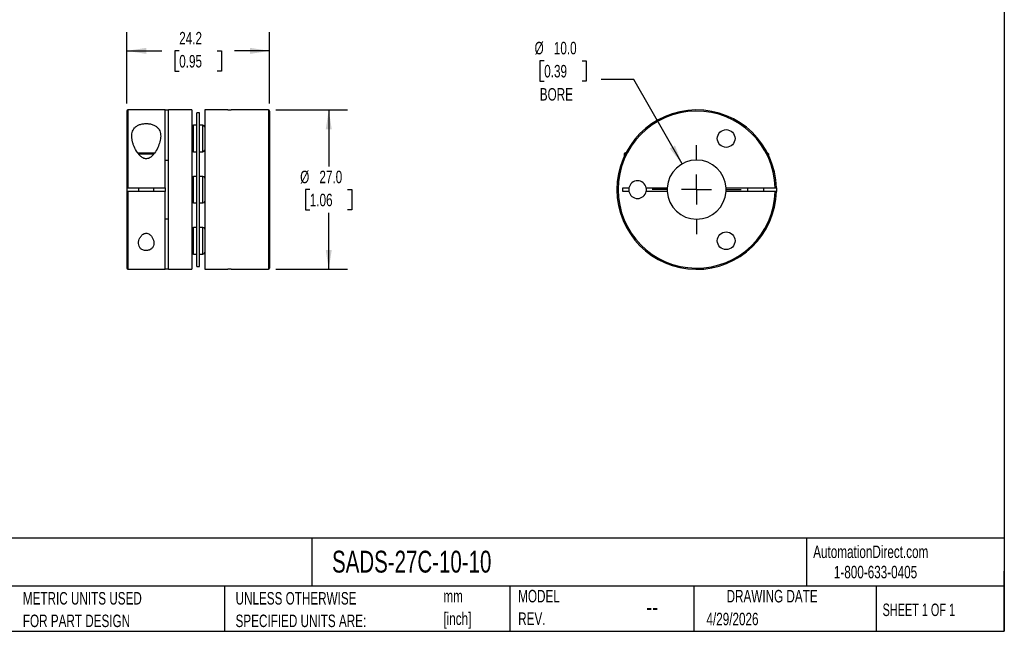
# Model space of a CAD drawing. Header units: millimetres. Extents: x 6 to 273, y 6 to 210.
# Tile 2 of 3: x 106 to 273, y 6 to 110. Entities that reach past the tile are written whole.
import ezdxf

# ---------------------------------------------------------------- set-up
doc = ezdxf.new("R2010")
doc.units = ezdxf.units.MM
doc.linetypes.add('SLD-Center', pattern=[19.05, 15.24, -1.27, 1.27, -1.27])
doc.linetypes.add('SLD-Solid', pattern=[0])
doc.layers.add('CENTER', color=40, linetype='SLD-Center')
doc.layers.add('DIMENSIONS', color=140, linetype='SLD-Solid', lineweight=25)
doc.layers.add('TEXT', color=140, linetype='SLD-Solid', lineweight=25)
doc.styles.add('SLDTEXTSTYLE0', font='TXT', dxfattribs={"width": 0.7})
doc.styles.add('SLDTEXTSTYLE1', font='TXT', dxfattribs={"width": 0.65})
doc.dimstyles.new('SLDDIMSTYLE0', dxfattribs={"dimtxt": 2.158008, "dimasz": 3.302, "dimexe": 0, "dimexo": 0.0625, "dimgap": 0.539502, "dimtad": 0, "dimtih": 1, "dimtoh": 1, "dimdec": 1, "dimrnd": 1e-09, "dimzin": 4, "dimdsep": 46, "dimtxsty": 'SLDTEXTSTYLE0', "dimsah": 1, "dimcen": 0.09, "dimadec": 0, "dimazin": 1, "dimtfac": 1, "dimtdec": 1, "dimtofl": 0, "dimtmove": 0, "dimatfit": 3, "dimfxl": 0, "dimfrac": 2, "dimtolj": 1, "dimtzin": 12, "dimarcsym": 0})
doc.dimstyles.new('SLDDIMSTYLE1', dxfattribs={"dimtxt": 2.158008, "dimasz": 3.302, "dimexe": 0, "dimexo": 0.0625, "dimgap": 0.539502, "dimtad": 0, "dimtih": 1, "dimtoh": 1, "dimdec": 1, "dimrnd": 1e-09, "dimzin": 12, "dimdsep": 46, "dimtxsty": 'SLDTEXTSTYLE0', "dimsah": 1, "dimcen": 0.09, "dimadec": 0, "dimazin": 3, "dimtfac": 1, "dimtdec": 1, "dimtofl": 0, "dimtmove": 0, "dimatfit": 3, "dimfxl": 0, "dimfrac": 2, "dimtolj": 1, "dimtzin": 12, "dimarcsym": 0})
doc.dimstyles.new('SLDDIMSTYLE2', dxfattribs={"dimtxt": 2.158008, "dimasz": 3.302, "dimexe": 0, "dimexo": 0.0625, "dimgap": 0.539502, "dimtad": 0, "dimtih": 1, "dimtoh": 1, "dimdec": 1, "dimrnd": 1e-09, "dimzin": 4, "dimdsep": 46, "dimtxsty": 'SLDTEXTSTYLE0', "dimsah": 1, "dimcen": 0, "dimadec": 0, "dimazin": 1, "dimtfac": 1, "dimtdec": 1, "dimtofl": 0, "dimtmove": 0, "dimatfit": 3, "dimfxl": 0, "dimfrac": 2, "dimtolj": 1, "dimtzin": 12, "dimarcsym": 0})

# ---------------------------------------------------------------- blocks, each defined once
blk = doc.blocks.new('SW_NOTE_0')
at = {"layer": 'TEXT', "color": 0, "char_height": 2.117, "attachment_point": 1, "style": 'SLDTEXTSTYLE0'}
for s, insert in [('mm', (0, 2.73)), ('[inch]', (0, -1.09))]:
    blk.add_mtext(s, dxfattribs=dict(at, insert=insert))
blk = doc.blocks.new('SW_NOTE_0_1')
at = {"layer": 'TEXT', "color": 0, "char_height": 2.1167, "attachment_point": 1, "style": 'SLDTEXTSTYLE0'}
for s, insert in [('UNLESS OTHERWISE', (0, 2.73)), ('SPECIFIED UNITS ARE:', (0, -1.09))]:
    blk.add_mtext(s, dxfattribs=dict(at, insert=insert))
blk = doc.blocks.new('SW_NOTE_0_5')
at = {"layer": 'TEXT', "color": 0, "char_height": 2.1167, "attachment_point": 1, "style": 'SLDTEXTSTYLE0'}
for s, insert in [('METRIC UNITS USED', (0, 2.73)), ('FOR PART DESIGN', (0, -1.09))]:
    blk.add_mtext(s, dxfattribs=dict(at, insert=insert))
blk = doc.blocks.new('SW_NOTE_0_6')
at = {"layer": 'TEXT', "color": 0, "char_height": 2.117, "attachment_point": 1, "style": 'SLDTEXTSTYLE0'}
for s, insert in [('MODEL', (0, 2.73)), ('REV.', (0, -1.09))]:
    blk.add_mtext(s, dxfattribs=dict(at, insert=insert))
blk = doc.blocks.new('_D')
at = {"layer": 'DIMENSIONS'}
for p, q in [((149.71, 94.66), (161.82, 94.66)), ((158.65, 94.66), (158.65, 85.07)), ((155.44, 81.16), (154.72, 81.16)), ((154.72, 81.16), (154.72, 77.73)), ((161.85, 81.16), (162.58, 81.16)), ((162.58, 81.16), (162.58, 77.73)), ((154.72, 77.73), (155.44, 77.73)), ((158.65, 67.66), (158.65, 77.25)), ((162.58, 77.73), (161.85, 77.73)), ((149.71, 67.66), (161.82, 67.66))]:
    blk.add_line(p, q, dxfattribs=at)
for points in [[(158.65, 94.66), (158.14, 91.36), (159.16, 91.36)], [(158.65, 67.66), (159.16, 70.96), (158.14, 70.96)]]:
    blk.add_solid(points, dxfattribs=at)
at = {"layer": 'DIMENSIONS', "char_height": 2.117, "attachment_point": 1, "style": 'SLDTEXTSTYLE0'}
for s, insert in [('%%c', (153.81, 84.37)), ('27.0', (157.07, 84.37)), ('1.06', (155.44, 80.46))]:
    blk.add_mtext(s, dxfattribs=dict(at, insert=insert))
blk = doc.blocks.new('_D_1')
at = {"layer": 'DIMENSIONS'}
for p, q in [((124.44, 95.73), (124.44, 107.84)), ((148.64, 95.73), (148.64, 107.84)), ((124.44, 104.66), (130.41, 104.66)), ((133.33, 104.66), (132.61, 104.66)), ((132.61, 104.66), (132.61, 101.23)), ((139.74, 104.66), (140.47, 104.66)), ((140.47, 104.66), (140.47, 101.23)), ((148.64, 104.66), (142.67, 104.66)), ((132.61, 101.23), (133.33, 101.23)), ((140.47, 101.23), (139.74, 101.23))]:
    blk.add_line(p, q, dxfattribs=at)
for points in [[(124.44, 104.66), (127.74, 104.15), (127.74, 105.17)], [(148.64, 104.66), (145.33, 105.17), (145.33, 104.15)]]:
    blk.add_solid(points, dxfattribs=at)
at = {"layer": 'DIMENSIONS', "char_height": 2.117, "attachment_point": 1, "style": 'SLDTEXTSTYLE0'}
for s, insert in [('24.2', (133.33, 107.87)), ('0.95', (133.33, 103.96))]:
    blk.add_mtext(s, dxfattribs=dict(at, insert=insert))
blk = doc.blocks.new('_D_2')
at = {"layer": 'DIMENSIONS'}
for p, q in [((195.14, 102.98), (194.41, 102.98)), ((194.41, 102.98), (194.41, 99.55)), ((201.55, 102.98), (202.27, 102.98)), ((202.27, 102.98), (202.27, 99.55)), ((194.41, 99.55), (195.14, 99.55)), ((202.27, 99.55), (201.55, 99.55)), ((210.32, 99.84), (204.77, 99.84)), ((218.48, 85.51), (210.32, 99.84))]:
    blk.add_line(p, q, dxfattribs=at)
blk.add_solid([(218.48, 85.51), (217.29, 88.63), (216.41, 88.13)], dxfattribs=at)
at = {"layer": 'DIMENSIONS', "char_height": 2.117, "attachment_point": 1, "style": 'SLDTEXTSTYLE0'}
for s, insert in [('%%c', (193.51, 106.19)), ('10.0', (196.77, 106.19)), ('0.39', (195.14, 102.28)), ('BORE', (194.39, 98.36))]:
    blk.add_mtext(s, dxfattribs=dict(at, insert=insert))
blk = doc.blocks.new('SW_CENTERMARKSYMBOL_0')
at = {"layer": 'CENTER', "color": 0}
for p, q in [((0, 5.08), (0, 7.54)), ((0, 0), (0, 2.54)), ((-5.08, 0), (-7.54, 0)), ((0, 0), (-2.54, 0)), ((0, 0), (0, -2.54)), ((0, 0), (2.54, 0)), ((5.08, 0), (7.54, 0)), ((0, -5.08), (0, -7.54))]:
    blk.add_line(p, q, dxfattribs=at)

msp = doc.modelspace()

# ---------------------------------------------------------------- linework, layer by layer
for p, q in [((124.44, 94.46), (124.44, 81.46)), ((130.94, 94.66), (124.64, 94.66)), ((124.64, 94.66), (124.64, 81.46)), ((130.94, 94.66), (131.54, 94.66)), ((130.94, 81.46), (130.94, 94.66)), ((135.44, 94.66), (131.54, 94.66)), ((131.54, 67.66), (131.54, 94.66)), ((135.44, 94.66), (135.44, 67.66)), ((136.79, 94.16), (136.29, 94.16)), ((136.29, 81.16), (136.29, 94.16)), ((136.79, 81.16), (136.79, 94.16)), ((141.54, 94.66), (137.64, 94.66)), ((137.64, 94.66), (137.64, 67.66)), ((141.54, 94.66), (142.14, 94.66)), ((148.44, 94.66), (142.14, 94.66)), ((148.44, 94.66), (148.44, 67.66)), ((148.64, 94.46), (148.64, 67.86)), ((136.29, 92.07), (135.74, 92.07)), ((135.74, 89.82), (135.74, 92.07)), ((137.34, 92.07), (136.79, 92.07)), ((137.34, 89.82), (137.34, 92.07)), ((135.74, 87.57), (135.74, 89.82)), ((137.34, 87.57), (137.34, 89.82)), ((126.27, 87.41), (129.2, 87.41)), ((126.43, 87.21), (129.06, 87.21)), ((135.74, 87.57), (136.29, 87.57)), ((136.79, 87.57), (137.34, 87.57)), ((208.9, 87.41), (208.7, 87.21)), ((208.7, 87.21), (208.7, 86.83)), ((208.7, 87.21), (208.89, 87.21)), ((208.9, 87.41), (208.99, 87.41)), ((232.92, 87.41), (232.95, 87.41)), ((233.2, 87.16), (232.95, 87.41)), ((233.05, 87.16), (233.2, 87.16)), ((233.2, 86.83), (233.2, 87.16)), ((130.94, 86.16), (131.54, 86.16)), ((136.29, 83.41), (135.74, 83.41)), ((135.74, 81.16), (135.74, 83.41)), ((137.34, 83.41), (136.79, 83.41)), ((137.34, 81.16), (137.34, 83.41)), ((124.44, 81.46), (124.44, 80.86)), ((124.44, 80.86), (124.44, 67.86)), ((124.64, 81.46), (130.94, 81.46)), ((130.94, 80.86), (124.64, 80.86)), ((124.64, 80.86), (124.64, 67.66)), ((126.44, 81.46), (126.44, 80.86)), ((129.04, 80.86), (129.04, 81.46)), ((130.94, 81.46), (130.94, 80.86)), ((130.94, 67.66), (130.94, 80.86)), ((135.74, 78.91), (135.74, 81.16)), ((136.29, 68.16), (136.29, 81.16)), ((136.79, 68.16), (136.79, 81.16)), ((137.34, 78.91), (137.34, 81.16)), ((208.45, 81.46), (209.48, 81.46)), ((208.45, 80.86), (208.45, 81.46)), ((209.48, 80.86), (208.45, 80.86)), ((212.42, 81.46), (215.96, 81.46)), ((215.96, 80.86), (212.42, 80.86)), ((225.94, 81.46), (234.25, 81.46)), ((234.25, 80.86), (225.94, 80.86)), ((229.55, 81.46), (229.55, 80.86)), ((232.35, 80.86), (232.35, 81.46)), ((234.45, 81.46), (234.45, 80.86)), ((135.74, 78.91), (136.29, 78.91)), ((136.79, 78.91), (137.34, 78.91)), ((131.54, 76.16), (130.94, 76.16)), ((136.29, 74.75), (135.74, 74.75)), ((135.74, 72.5), (135.74, 74.75)), ((137.34, 74.75), (136.79, 74.75)), ((137.34, 72.5), (137.34, 74.75)), ((135.74, 70.25), (135.74, 72.5)), ((137.34, 70.25), (137.34, 72.5)), ((135.74, 70.25), (136.29, 70.25)), ((136.79, 70.25), (137.34, 70.25)), ((124.64, 67.66), (130.94, 67.66)), ((131.54, 67.66), (130.94, 67.66)), ((131.54, 67.66), (135.44, 67.66)), ((136.29, 68.16), (136.79, 68.16)), ((137.64, 67.66), (141.54, 67.66)), ((142.14, 67.66), (141.54, 67.66)), ((142.14, 67.66), (148.44, 67.66))]:
    msp.add_line(p, q)
for centre in [(225.95, 89.82), (225.95, 72.5)]:
    msp.add_circle(centre, 1.5)
for centre, radius, start, end in [((124.64, 94.46), 0.2, 90, 180), ((148.44, 94.46), 0.2, 0, 90), ((220.95, 81.16), 13.5, 1.2733, 358.7267), ((220.95, 81.16), 13.3, 1.2925, 358.7075), ((135.74, 91.77), 0.3, 90, 180), ((137.34, 91.77), 0.3, 0, 90), ((135.74, 87.87), 0.3, 180, 270), ((137.34, 87.87), 0.3, 270, 0), ((220.95, 81.16), 5, 3.4398, 176.5602), ((135.74, 83.11), 0.3, 90, 180), ((137.34, 83.11), 0.3, 0, 90), ((210.95, 81.16), 1.5, 11.537, 168.463), ((210.95, 81.16), 1.5, 168.463, 191.537), ((210.95, 81.16), 1.5, 191.537, 348.463), ((210.95, 81.16), 1.5, 348.463, 11.537), ((220.95, 81.16), 5, 176.5602, 183.4398), ((220.95, 81.16), 5, 183.4398, 356.5602), ((220.95, 81.16), 5, 356.5602, 3.4398), ((135.74, 79.21), 0.3, 180, 270), ((137.34, 79.21), 0.3, 270, 0), ((135.74, 74.45), 0.3, 90, 180), ((137.34, 74.45), 0.3, 0, 90), ((135.74, 70.55), 0.3, 180, 270), ((137.34, 70.55), 0.3, 270, 0), ((124.64, 67.86), 0.2, 180, 270), ((148.44, 67.86), 0.2, 270, 0)]:
    msp.add_arc(centre, radius, start, end)
for points, knots in [([(130.19, 90.23), (130.19, 90.39), (130.17, 90.54), (130.12, 90.84), (130.08, 90.98), (129.96, 91.25), (129.89, 91.38), (129.7, 91.63), (129.59, 91.74), (129.33, 91.94), (129.17, 92.03), (128.84, 92.18), (128.65, 92.24), (128.35, 92.3), (128.25, 92.32), (128.04, 92.34), (127.94, 92.35), (127.62, 92.36), (127.41, 92.34), (127, 92.28), (126.81, 92.23), (126.45, 92.11), (126.29, 92.02), (126, 91.84), (125.87, 91.73), (125.66, 91.5), (125.58, 91.38), (125.44, 91.11), (125.39, 90.97), (125.32, 90.68), (125.3, 90.53), (125.28, 90.23), (125.29, 90.07), (125.32, 89.75), (125.34, 89.59), (125.42, 89.27), (125.46, 89.1), (125.57, 88.77), (125.63, 88.6), (125.85, 88.11), (126.02, 87.78), (126.35, 87.3), (126.47, 87.14), (126.67, 86.92), (126.74, 86.85), (126.89, 86.72), (126.98, 86.66), (127.23, 86.49), (127.43, 86.4), (127.75, 86.38), (127.86, 86.38), (128.06, 86.43), (128.16, 86.47), (128.35, 86.56), (128.44, 86.62), (128.6, 86.74), (128.67, 86.8), (128.89, 87.01), (129.01, 87.16), (129.36, 87.63), (129.54, 87.96), (129.85, 88.61), (129.97, 88.95), (130.14, 89.6), (130.19, 89.92), (130.19, 90.23)], [0, 0, 0, 0, 0.03125, 0.03125, 0.0625, 0.0625, 0.09375, 0.09375, 0.125, 0.125, 0.15625, 0.15625, 0.1875, 0.1875, 0.203125, 0.203125, 0.21875, 0.21875, 0.25, 0.25, 0.28125, 0.28125, 0.3125, 0.3125, 0.34375, 0.34375, 0.375, 0.375, 0.40625, 0.40625, 0.4375, 0.4375, 0.46875, 0.46875, 0.5, 0.5, 0.53125, 0.53125, 0.5625, 0.5625, 0.625, 0.625, 0.65625, 0.65625, 0.671875, 0.671875, 0.6875, 0.6875, 0.71875, 0.71875, 0.734375, 0.734375, 0.75, 0.75, 0.765625, 0.765625, 0.78125, 0.78125, 0.8125, 0.8125, 0.875, 0.875, 0.9375, 0.9375, 1, 1, 1, 1]), ([(124.64, 81.46), (124.58, 81.46), (124.53, 81.46), (124.46, 81.46), (124.44, 81.46), (124.44, 81.46)], [0, 0, 0, 0, 0.5, 0.5, 1, 1, 1, 1]), ([(124.44, 80.86), (124.44, 80.86), (124.46, 80.86), (124.53, 80.86), (124.58, 80.86), (124.64, 80.86)], [0, 0, 0, 0, 0.5, 0.5, 1, 1, 1, 1]), ([(234.25, 81.46), (234.3, 81.46), (234.36, 81.46), (234.43, 81.46), (234.45, 81.46), (234.45, 81.46)], [0, 0, 0, 0, 0.5, 0.5, 1, 1, 1, 1]), ([(234.45, 80.86), (234.45, 80.86), (234.43, 80.86), (234.36, 80.86), (234.3, 80.86), (234.25, 80.86)], [0, 0, 0, 0, 0.5, 0.5, 1, 1, 1, 1]), ([(129.04, 72.09), (129.04, 72.25), (129.01, 72.42), (128.92, 72.74), (128.85, 72.9), (128.67, 73.21), (128.56, 73.36), (128.34, 73.56), (128.25, 73.62), (128.07, 73.71), (127.97, 73.75), (127.75, 73.78), (127.64, 73.78), (127.43, 73.73), (127.34, 73.68), (127.07, 73.53), (126.94, 73.38), (126.71, 73.08), (126.63, 72.92), (126.51, 72.6), (126.46, 72.44), (126.43, 72.11), (126.43, 71.96), (126.5, 71.65), (126.55, 71.5), (126.74, 71.23), (126.86, 71.11), (127.19, 70.92), (127.4, 70.86), (127.83, 70.83), (128.05, 70.86), (128.43, 70.99), (128.59, 71.1), (128.82, 71.34), (128.91, 71.48), (129.01, 71.78), (129.04, 71.93), (129.04, 72.09)], [0, 0, 0, 0, 0.0625, 0.0625, 0.125, 0.125, 0.1875, 0.1875, 0.21875, 0.21875, 0.25, 0.25, 0.28125, 0.28125, 0.3125, 0.3125, 0.375, 0.375, 0.4375, 0.4375, 0.5, 0.5, 0.5625, 0.5625, 0.625, 0.625, 0.6875, 0.6875, 0.75, 0.75, 0.8125, 0.8125, 0.875, 0.875, 0.9375, 0.9375, 1, 1, 1, 1])]:
    msp.add_open_spline(points, degree=3, knots=knots)
at = {"layer": 'TEXT'}
for p, q in [((273.05, 209.55), (273.05, 6.35)), ((273.05, 22.13), (6.35, 22.13)), ((155.76, 22.13), (155.76, 13.97)), ((239.58, 22.13), (239.58, 13.97)), ((273.05, 6.35), (273.05, 16.51)), ((273.05, 13.97), (6.35, 13.97)), ((141, 13.97), (141, 6.35)), ((189.3, 13.97), (189.3, 6.35)), ((220.47, 13.97), (220.47, 6.35)), ((251.35, 13.97), (251.35, 6.35)), ((6.35, 6.35), (273.05, 6.35))]:
    msp.add_line(p, q, dxfattribs=at)

# ---------------------------------------------------------------- block references
at = {"layer": 'CENTER'}
msp.add_blockref('SW_CENTERMARKSYMBOL_0', (220.95, 81.16), dxfattribs=at)
at = {"layer": 'TEXT'}
for name, p in [('SW_NOTE_0_6', (190.73, 10.64)), ('SW_NOTE_0_5', (106.85, 10.27)), ('SW_NOTE_0_1', (142.87, 10.27)), ('SW_NOTE_0', (178.06, 10.63))]:
    msp.add_blockref(name, p, dxfattribs=at)

# ---------------------------------------------------------------- texts
for s, insert, char_height, attachment_point, style in [('SADS-27C-10-10', (159.21, 20), 3.7042, 1, 'SLDTEXTSTYLE0'), ('AutomationDirect.com', (240.69, 20.88), 2.1167, 1, 'SLDTEXTSTYLE0'), ('1-800-633-0405', (244.19, 17.44), 2.1167, 1, 'SLDTEXTSTYLE0'), ('DRAWING DATE', (233.73, 13.36), 2.1167, 2, 'SLDTEXTSTYLE0'), ('--', (212.43, 12.08), 3.175, 1, 'SLDTEXTSTYLE0'), ('SHEET 1 OF 1', (252.44, 11.05), 2.1167, 1, 'SLDTEXTSTYLE1'), ('4/29/2026', (222.61, 9.49), 2.117, 1, 'SLDTEXTSTYLE0')]:
    msp.add_mtext(s, dxfattribs=dict(at, insert=insert, char_height=char_height, attachment_point=attachment_point, style=style))

# ---------------------------------------------------------------- dimensions: what is measured, and where the dimension line sits
at = {"layer": 'DIMENSIONS'}
dim = msp.add_linear_dim(base=(124.44, 104.66), p1=(148.64, 94.46), p2=(124.44, 94.46), dimstyle='SLDDIMSTYLE1', dxfattribs=at)
dim.commit()
dim.dimension.update_dxf_attribs({"geometry": '_D_1', "text_midpoint": (136.54, 104.66), "dimtype": 160})
dim = msp.add_diameter_dim_2p(p1=(223.43, 76.82), p2=(218.48, 85.51), text='<>\\PBORE', dimstyle='SLDDIMSTYLE2', dxfattribs=at)
dim.commit()
dim.dimension.update_dxf_attribs({"geometry": '_D_2', "text_midpoint": (198.34, 101.26), "dimtype": 163})
dim = msp.add_linear_dim(base=(158.65, 67.66), p1=(148.44, 94.66), p2=(148.44, 67.66), angle=90, text='%%c<>', dimstyle='SLDDIMSTYLE0', dxfattribs=at)
dim.commit()
dim.dimension.update_dxf_attribs({"geometry": '_D', "text_midpoint": (158.65, 81.16), "dimtype": 160})

doc.saveas('drawing.dxf')
